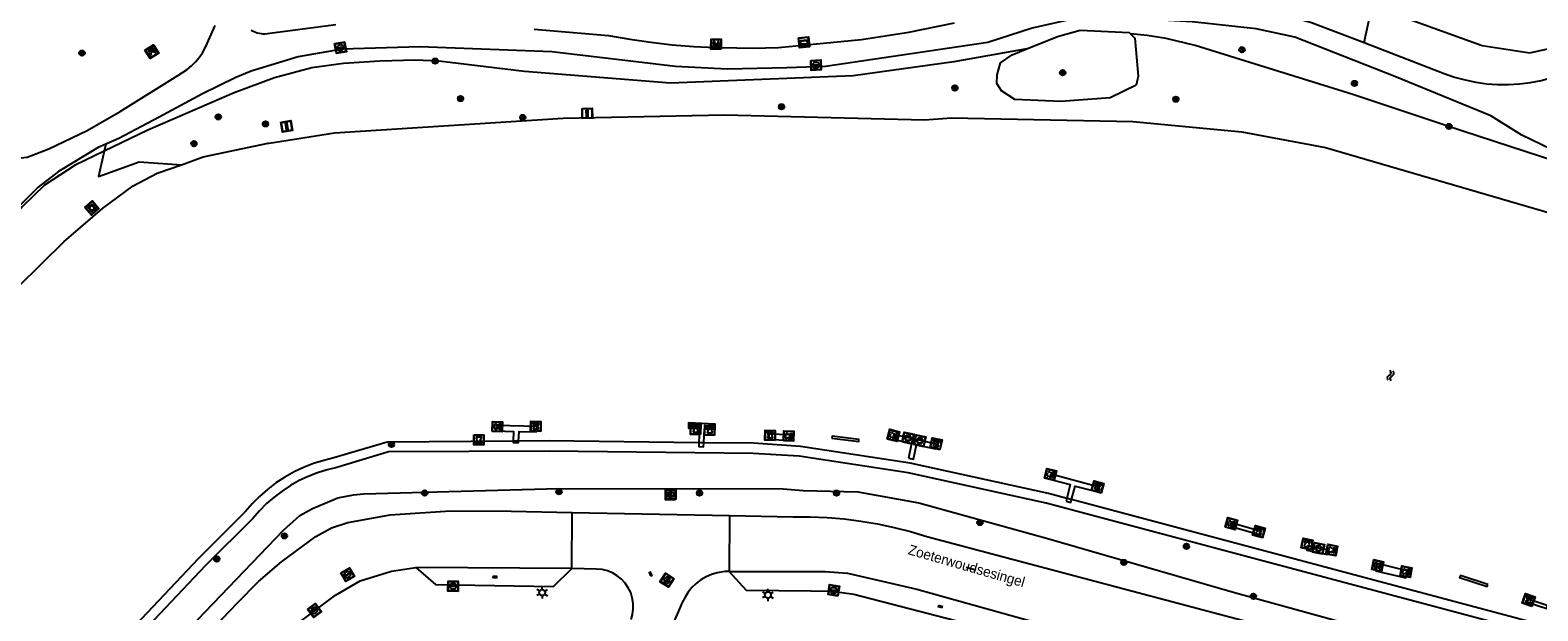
# Model space of a CAD drawing. Header units: metres. Extents: x 93870 to 95789, y 463036 to 464040.
# Tile 32 of 256: x 94261 to 94411, y 463146 to 463204. Entities that reach past the tile are written whole.
import ezdxf
from ezdxf.enums import TextEntityAlignment as Align

# ---------------------------------------------------------------- set-up
doc = ezdxf.new("R2010")
doc.units = ezdxf.units.M
doc.header["$LTSCALE"] = 25.4
for name, color, linetype in [('K_STEIGER_1', 1, 'Continuous'), ('Q_BANK_0', 7, 'Continuous'), ('Q_BOLDER_0', 7, 'Continuous'), ('Q_BOLDER_1', 7, 'Continuous'), ('Q_BOOM_0', 3, 'Continuous'), ('Q_DAMWAND_0', 6, 'Continuous'), ('Q_INFORMATIEBORD_0', 7, 'Continuous'), ('Q_INSPECTIE_OF_RIOOLPUT_0', 253, 'Continuous'), ('Q_KOLK_0', 254, 'Continuous'), ('Q_KUNSTOBJECT_0', 7, 'Continuous'), ('Q_LICHTMAST_0', 2, 'Continuous'), ('Q_MEERRING_1', 7, 'Continuous'), ('Q_PICKNICKTAFEL_0', 7, 'Continuous'), ('Q_STRAATNAAMBORD_0', 7, 'Continuous'), ('Q_VERKEERSBORDPAAL_0', 40, 'Continuous'), ('S_GBKN_SYMBOOL_OV_GROOT_0', 7, 'Continuous'), ('S_GBKN_SYMBOOL_WATER_0', 7, 'Continuous'), ('T_CULTUURGRENS_0', 76, 'Continuous'), ('T_WALBESCHERMING_0', 45, 'Continuous'), ('V_WEGGRENS_0', 7, 'Continuous'), ('Z_STRAATNAAM_0', 252, 'Continuous')]:
    doc.layers.add(name, color=color, linetype=linetype)
doc.layers.add('Q_PAAL_STEEN_0', color=7, linetype='Continuous', true_color=0xa97373)

# ---------------------------------------------------------------- blocks, each defined once
blk = doc.blocks.new('Q_STRAATNAAMBORD')
for points in [[(-0.5, 0.5), (0.5, 0.5), (0.5, -0.5), (-0.5, -0.5)], [(-0.37, 0.22), (0.36, 0.22), (0.36, -0.21), (-0.37, -0.21)]]:
    blk.add_lwpolyline(points, close=True)
for points in [[(-0.44, 0.46), (0.44, 0.46, -0.414214), (0.46, 0.44), (0.46, -0.44, -0.414214), (0.44, -0.46), (-0.44, -0.46, -0.414214), (-0.46, -0.44), (-0.46, 0.44), (-0.46, 0.44), (-0.46, 0.45), (-0.46, 0.45), (-0.46, 0.45), (-0.46, 0.45), (-0.46, 0.45), (-0.46, 0.45), (-0.46, 0.46), (-0.46, 0.46), (-0.46, 0.46), (-0.45, 0.46), (-0.45, 0.46), (-0.45, 0.46), (-0.45, 0.46), (-0.45, 0.46), (-0.45, 0.46), (-0.44, 0.46), (-0.44, 0.46)], [(-0.29, 0.16), (0.28, 0.16, -0.414214), (0.3, 0.14), (0.3, -0.13, -0.414214), (0.28, -0.16), (-0.29, -0.16, -0.414214), (-0.31, -0.13), (-0.31, 0.14), (-0.31, 0.14), (-0.31, 0.14), (-0.31, 0.14), (-0.31, 0.15), (-0.31, 0.15), (-0.31, 0.15), (-0.3, 0.15), (-0.3, 0.15), (-0.3, 0.15), (-0.3, 0.16), (-0.3, 0.16), (-0.3, 0.16), (-0.3, 0.16), (-0.29, 0.16), (-0.29, 0.16), (-0.29, 0.16), (-0.29, 0.16), (-0.29, 0.16)]]:
    blk.add_lwpolyline(points, format="xyb")
blk = doc.blocks.new('Q_INFORMATIEBORD')
for points in [[(-0.5, 0.5), (0.5, 0.5), (0.5, -0.5), (-0.5, -0.5)], [(-0.37, 0.22), (0.36, 0.22), (0.36, -0.21), (-0.37, -0.21)]]:
    blk.add_lwpolyline(points, close=True)
for points in [[(-0.44, 0.46), (0.44, 0.46, -0.414214), (0.46, 0.44), (0.46, -0.44, -0.414214), (0.44, -0.46), (-0.44, -0.46, -0.414214), (-0.46, -0.44), (-0.46, 0.44), (-0.46, 0.44), (-0.46, 0.45), (-0.46, 0.45), (-0.46, 0.45), (-0.46, 0.45), (-0.46, 0.45), (-0.46, 0.45), (-0.46, 0.46), (-0.46, 0.46), (-0.46, 0.46), (-0.45, 0.46), (-0.45, 0.46), (-0.45, 0.46), (-0.45, 0.46), (-0.45, 0.46), (-0.45, 0.46), (-0.44, 0.46), (-0.44, 0.46)], [(-0.29, 0.16), (0.28, 0.16, -0.414214), (0.3, 0.14), (0.3, -0.13, -0.414214), (0.28, -0.16), (-0.29, -0.16, -0.414214), (-0.31, -0.13), (-0.31, 0.14), (-0.31, 0.14), (-0.31, 0.14), (-0.31, 0.14), (-0.31, 0.15), (-0.31, 0.15), (-0.31, 0.15), (-0.3, 0.15), (-0.3, 0.15), (-0.3, 0.15), (-0.3, 0.16), (-0.3, 0.16), (-0.3, 0.16), (-0.3, 0.16), (-0.29, 0.16), (-0.29, 0.16), (-0.29, 0.16), (-0.29, 0.16), (-0.29, 0.16)]]:
    blk.add_lwpolyline(points, format="xyb")
blk = doc.blocks.new('Q_LICHTMAST')
for points in [[(-0.26, 0.15), (-0.52, 0.3)], [(0, 0.3), (0, 0.6)], [(0.26, 0.15), (0.52, 0.3)], [(-0.26, -0.15), (-0.52, -0.3)], [(0, -0.3), (0, -0.6)], [(0.26, -0.15), (0.52, -0.3)]]:
    blk.add_lwpolyline(points)
blk.add_circle((0, 0), 0.3)
blk = doc.blocks.new('Q_VERKEERSBORDPAAL')
for points in [[(-0.5, 0.5), (0.5, 0.5), (0.5, -0.5), (-0.5, -0.5)], [(-0.08, 0.33), (0.07, 0.33), (0.07, -0.33), (-0.08, -0.33)]]:
    blk.add_lwpolyline(points, close=True)
blk.add_lwpolyline([(-0.44, 0.46), (0.44, 0.46, -0.414214), (0.46, 0.44), (0.46, -0.44, -0.414214), (0.44, -0.46), (-0.44, -0.46, -0.414214), (-0.46, -0.44), (-0.46, 0.44), (-0.46, 0.44), (-0.46, 0.45), (-0.46, 0.45), (-0.46, 0.45), (-0.46, 0.45), (-0.46, 0.45), (-0.46, 0.45), (-0.46, 0.46), (-0.46, 0.46), (-0.46, 0.46), (-0.45, 0.46), (-0.45, 0.46), (-0.45, 0.46), (-0.45, 0.46), (-0.45, 0.46), (-0.45, 0.46), (-0.44, 0.46), (-0.44, 0.46)], format="xyb")
blk = doc.blocks.new('Q_PAAL_STEEN')
for points in [[(-0.5, 0.5), (0.5, 0.5), (0.5, -0.5), (-0.5, -0.5)], [(-0.08, 0.33), (0.07, 0.33), (0.07, -0.33), (-0.08, -0.33)]]:
    blk.add_lwpolyline(points, close=True)
blk.add_lwpolyline([(-0.44, 0.46), (0.44, 0.46, -0.414214), (0.46, 0.44), (0.46, -0.44, -0.414214), (0.44, -0.46), (-0.44, -0.46, -0.414214), (-0.46, -0.44), (-0.46, 0.44), (-0.46, 0.44), (-0.46, 0.45), (-0.46, 0.45), (-0.46, 0.45), (-0.46, 0.45), (-0.46, 0.45), (-0.46, 0.45), (-0.46, 0.46), (-0.46, 0.46), (-0.46, 0.46), (-0.45, 0.46), (-0.45, 0.46), (-0.45, 0.46), (-0.45, 0.46), (-0.45, 0.46), (-0.45, 0.46), (-0.44, 0.46), (-0.44, 0.46)], format="xyb")
blk = doc.blocks.new('Q_INSPECTIE_OF_RIOOLPUT')
blk.add_lwpolyline([(-0.5, 0.5), (0.5, 0.5), (0.5, -0.5), (-0.5, -0.5)], close=True)
for points in [[(-0.44, 0.46), (0.44, 0.46, -0.414214), (0.46, 0.44), (0.46, -0.44, -0.414214), (0.44, -0.46), (-0.44, -0.46, -0.414214), (-0.46, -0.44), (-0.46, 0.44), (-0.46, 0.44), (-0.46, 0.45), (-0.46, 0.45), (-0.46, 0.45), (-0.46, 0.45), (-0.46, 0.45), (-0.46, 0.45), (-0.46, 0.46), (-0.46, 0.46), (-0.46, 0.46), (-0.45, 0.46), (-0.45, 0.46), (-0.45, 0.46), (-0.45, 0.46), (-0.45, 0.46), (-0.45, 0.46), (-0.44, 0.46), (-0.44, 0.46)], [(-0.34, 0.1, 0.380426), (-0.28, -0.18)], [(-0.01, 0.27, 0.240218), (-0.34, 0.1)], [(-0.19, 0.04, 0.853344), (-0.19, -0.03)], [(0.33, 0.11, 0.240191), (-0.01, 0.27)], [(0.18, -0.03, 0.849746), (0.18, 0.04)], [(0.27, -0.18, 0.380426), (0.33, 0.11)], [(-0.28, -0.18, 0.148452), (0.01, -0.26)], [(0.01, -0.26, 0.131742), (0.27, -0.18)]]:
    blk.add_lwpolyline(points, format="xyb")
for points in [[(-0.19, 0.04), (0.18, 0.04)], [(0.18, -0.03), (-0.19, -0.03)]]:
    blk.add_lwpolyline(points)
blk = doc.blocks.new('Q_KOLK')
blk.add_lwpolyline([(-0.5, 0.5), (0.5, 0.5), (0.5, -0.5), (-0.5, -0.5)], close=True)
for points in [[(-0.44, 0.46), (0.44, 0.46, -0.414214), (0.46, 0.44), (0.46, -0.44, -0.414214), (0.44, -0.46), (-0.44, -0.46, -0.414214), (-0.46, -0.44), (-0.46, 0.44, -0.414214), (-0.44, 0.46)], [(-0.34, 0.1, 0.380426), (-0.28, -0.18)], [(-0.01, 0.27, 0.240218), (-0.34, 0.1)], [(-0.19, 0.04, 0.853344), (-0.19, -0.03)], [(0.33, 0.11, 0.240191), (-0.01, 0.27)], [(0.18, -0.03, 0.849746), (0.18, 0.04)], [(0.27, -0.18, 0.380426), (0.33, 0.11)], [(-0.28, -0.18, 0.148452), (0.01, -0.26)], [(0.01, -0.26, 0.131742), (0.27, -0.18)]]:
    blk.add_lwpolyline(points, format="xyb")
for points in [[(-0.19, 0.04), (0.18, 0.04)], [(0.18, -0.03), (-0.19, -0.03)]]:
    blk.add_lwpolyline(points)
blk = doc.blocks.new('Q_BOLDER')
for points in [[(-0.5, 0.5), (0.5, 0.5), (0.5, -0.5), (-0.5, -0.5)], [(-0.27, -0.2), (0.27, -0.2), (0.27, -0.3), (-0.27, -0.3)]]:
    blk.add_lwpolyline(points, close=True)
for points in [[(-0.44, 0.46), (0.44, 0.46, -0.414214), (0.46, 0.44), (0.46, -0.44, -0.414214), (0.44, -0.46), (-0.44, -0.46, -0.414214), (-0.46, -0.44), (-0.46, 0.44), (-0.46, 0.44), (-0.46, 0.45), (-0.46, 0.45), (-0.46, 0.45), (-0.46, 0.45), (-0.46, 0.45), (-0.46, 0.45), (-0.46, 0.46), (-0.46, 0.46), (-0.46, 0.46), (-0.45, 0.46), (-0.45, 0.46), (-0.45, 0.46), (-0.45, 0.46), (-0.45, 0.46), (-0.45, 0.46), (-0.44, 0.46), (-0.44, 0.46)], [(-0.23, 0.27, 0.439965), (-0.26, 0.19)], [(-0.15, 0.29, 0.109301), (-0.23, 0.27)], [(0.22, 0.27, 0.148019), (0.13, 0.29)], [(0.25, 0.19, 0.326045), (0.22, 0.27)], [(-0.27, -0.16, 0.309814), (-0.17, -0.02)], [(0.16, -0.02, 0.22667), (0.27, -0.16)]]:
    blk.add_lwpolyline(points, format="xyb")
for points in [[(-0.17, 0.03), (-0.26, 0.19)], [(-0.17, -0.02), (-0.17, 0.03)], [(-0.15, 0.29), (0.13, 0.29)], [(0.16, 0.03), (0.25, 0.19)], [(0.16, -0.02), (0.16, 0.03)], [(-0.27, -0.16), (0.27, -0.16)]]:
    blk.add_lwpolyline(points)
blk = doc.blocks.new('Q_KUNSTOBJECT')
for points in [[(-0.5, 0.5), (0.5, 0.5), (0.5, -0.5), (-0.5, -0.5)], [(-0.18, 0.18), (0.18, 0.18), (0.18, -0.18), (-0.18, -0.18)]]:
    blk.add_lwpolyline(points, close=True)
for points in [[(-0.44, 0.46), (0.44, 0.46, -0.414214), (0.46, 0.44), (0.46, -0.44, -0.414214), (0.44, -0.46), (-0.44, -0.46, -0.414214), (-0.46, -0.44), (-0.46, 0.44), (-0.46, 0.44), (-0.46, 0.45), (-0.46, 0.45), (-0.46, 0.45), (-0.46, 0.45), (-0.46, 0.45), (-0.46, 0.45), (-0.46, 0.46), (-0.46, 0.46), (-0.46, 0.46), (-0.45, 0.46), (-0.45, 0.46), (-0.45, 0.46), (-0.45, 0.46), (-0.45, 0.46), (-0.45, 0.46), (-0.44, 0.46), (-0.44, 0.46)], [(-0.24, 0.27), (0.24, 0.27, -0.414214), (0.26, 0.25), (0.26, -0.24, -0.414214), (0.24, -0.26), (-0.24, -0.26, -0.414214), (-0.27, -0.24), (-0.27, 0.25, -0.414214), (-0.24, 0.27)]]:
    blk.add_lwpolyline(points, format="xyb")
blk = doc.blocks.new('Q_PICKNICKTAFEL')
blk.add_lwpolyline([(-0.5, 0.5), (0.5, 0.5), (0.5, -0.5), (-0.5, -0.5)], close=True)
blk.add_lwpolyline([(-0.44, 0.46), (0.44, 0.46, -0.414214), (0.46, 0.44), (0.46, -0.44, -0.414214), (0.44, -0.46), (-0.44, -0.46, -0.414214), (-0.46, -0.44), (-0.46, 0.44), (-0.46, 0.44), (-0.46, 0.45), (-0.46, 0.45), (-0.46, 0.45), (-0.46, 0.45), (-0.46, 0.45), (-0.46, 0.45), (-0.46, 0.46), (-0.46, 0.46), (-0.46, 0.46), (-0.45, 0.46), (-0.45, 0.46), (-0.45, 0.46), (-0.45, 0.46), (-0.45, 0.46), (-0.45, 0.46), (-0.44, 0.46), (-0.44, 0.46)], format="xyb")
for points in [[(-0.25, -0.06), (-0.41, -0.06), (-0.41, 0.02)], [(-0.41, 0.02), (-0.21, 0.02)], [(-0.14, 0.21), (-0.27, 0.21), (-0.27, 0.28)], [(-0.27, 0.28), (0.26, 0.28), (0.26, 0.21), (0.13, 0.21)], [(-0.21, 0.02), (-0.14, 0.21)], [(-0.12, 0.02), (-0.03, 0.21)], [(-0.12, 0.02), (0.11, 0.02)], [(0.03, 0.21), (-0.03, 0.21)], [(0.11, 0.02), (0.03, 0.21)], [(0.21, 0.02), (0.13, 0.21)], [(0.21, 0.02), (0.4, 0.02), (0.4, -0.06), (0.24, -0.06)], [(-0.34, -0.28), (-0.25, -0.06)], [(-0.34, -0.28), (-0.24, -0.28)], [(-0.24, -0.28), (-0.15, -0.06)], [(0.14, -0.06), (-0.15, -0.06)], [(0.23, -0.28), (0.14, -0.06)], [(0.23, -0.28), (0.33, -0.28)], [(0.33, -0.28), (0.24, -0.06)]]:
    blk.add_lwpolyline(points)
blk = doc.blocks.new('Q_BANK')
blk.add_lwpolyline([(-0.5, 0.5), (0.5, 0.5), (0.5, -0.5), (-0.5, -0.5)], close=True)
blk.add_lwpolyline([(-0.44, 0.46), (0.44, 0.46, -0.414214), (0.46, 0.44), (0.46, -0.44, -0.414214), (0.44, -0.46), (-0.44, -0.46, -0.414214), (-0.46, -0.44), (-0.46, 0.44), (-0.46, 0.44), (-0.46, 0.45), (-0.46, 0.45), (-0.46, 0.45), (-0.46, 0.45), (-0.46, 0.45), (-0.46, 0.45), (-0.46, 0.46), (-0.46, 0.46), (-0.46, 0.46), (-0.45, 0.46), (-0.45, 0.46), (-0.45, 0.46), (-0.45, 0.46), (-0.45, 0.46), (-0.45, 0.46), (-0.44, 0.46), (-0.44, 0.46)], format="xyb")
for points in [[(-0.27, 0.02), (-0.37, -0.08)], [(-0.18, 0.13), (-0.27, 0.13), (-0.27, 0.28)], [(-0.27, 0.28), (0.26, 0.28), (0.26, 0.13), (0.17, 0.13)], [(-0.18, 0.02), (-0.27, 0.02)], [(-0.27, 0.02), (-0.18, 0.02)], [(-0.18, 0.02), (-0.18, 0.13)], [(-0.18, 0.13), (-0.14, 0.13)], [(-0.14, 0.13), (-0.14, 0.02)], [(0.13, 0.13), (-0.14, 0.13)], [(0.13, 0.02), (-0.14, 0.02)], [(-0.14, 0.02), (0.13, 0.02)], [(0.13, 0.02), (-0.14, 0.02)], [(-0.14, 0.02), (0.13, 0.02)], [(-0.14, 0.02), (0.13, 0.02)], [(0.13, 0.02), (0.13, 0.13)], [(0.13, 0.13), (0.17, 0.13)], [(0.17, 0.13), (0.17, 0.02)], [(0.17, 0.02), (0.26, 0.02)], [(0.17, 0.02), (0.26, 0.02)], [(0.26, 0.02), (0.36, -0.08)], [(-0.24, -0.08), (-0.37, -0.08)], [(-0.19, -0.08), (-0.19, -0.27), (-0.24, -0.27), (-0.24, -0.08)], [(-0.24, -0.08), (-0.19, -0.08)], [(0.18, -0.08), (-0.19, -0.08)], [(0.23, -0.08), (0.23, -0.27), (0.18, -0.27), (0.18, -0.08)], [(0.18, -0.08), (0.23, -0.08)], [(0.36, -0.08), (0.23, -0.08)]]:
    blk.add_lwpolyline(points)
blk = doc.blocks.new('Q_MEERRING')
blk.add_lwpolyline([(-0.5, 0.5), (0.5, 0.5), (0.5, -0.5), (-0.5, -0.5)], close=True)
blk.add_lwpolyline([(-0.44, 0.46), (0.44, 0.46, -0.414214), (0.46, 0.44), (0.46, -0.44, -0.414214), (0.44, -0.46), (-0.44, -0.46, -0.414214), (-0.46, -0.44), (-0.46, 0.44), (-0.46, 0.44), (-0.46, 0.45), (-0.46, 0.45), (-0.46, 0.45), (-0.46, 0.45), (-0.46, 0.45), (-0.46, 0.45), (-0.46, 0.46), (-0.46, 0.46), (-0.46, 0.46), (-0.45, 0.46), (-0.45, 0.46), (-0.45, 0.46), (-0.45, 0.46), (-0.45, 0.46), (-0.45, 0.46), (-0.44, 0.46), (-0.44, 0.46)], format="xyb")
for radius in [0.3, 0.3, 0.25, 0.25]:
    blk.add_circle((0, 0), radius)
blk = doc.blocks.new('Q_BOOM')
for radius in [0.27, 0.18, 0.09]:
    blk.add_circle((0, 0), radius)
blk = doc.blocks.new('S_GBKN_SYMBOOL_WATER')
for points in [[(-0.5, 0.15), (-0.44, 0.21), (-0.31, 0.27), (-0.19, 0.27), (-0.06, 0.21), (0, 0.15), (0.06, 0.09), (0.19, 0.02), (0.31, 0.02), (0.44, 0.09), (0.5, 0.15)], [(-0.5, -0.15), (-0.44, -0.09), (-0.31, -0.02), (-0.19, -0.02), (-0.06, -0.09), (0, -0.15), (0.06, -0.21), (0.19, -0.27), (0.31, -0.27), (0.44, -0.21), (0.5, -0.15)]]:
    blk.add_lwpolyline(points)
blk = doc.blocks.new('S_GBKN_SYMBOOL_OV_GROOT')
for points in [[(-0.21875, 0.0625), (0.21875, 0.0625)], [(-0.21875, 0), (0.21875, 0)], [(-0.1875, 0.0625), (-0.1875, 0)], [(-0.125, 0.09375), (-0.125, 0.0625)], [(-0.125, 0), (-0.125, -0.0625)], [(-0.0625, 0.0625), (-0.0625, 0)], [(0, 0.09375), (0, 0.0625)], [(0, 0), (0, -0.0625)], [(0.0625, 0.0625), (0.0625, 0)], [(0.125, 0.09375), (0.125, 0.0625)], [(0.125, 0), (0.125, -0.0625)], [(0.1875, 0.0625), (0.1875, 0)], [(-0.21875, -0.0625), (0.21875, -0.0625)], [(-0.1875, -0.0625), (-0.1875, -0.09375)], [(-0.0625, -0.0625), (-0.0625, -0.09375)], [(0.0625, -0.0625), (0.0625, -0.09375)], [(0.1875, -0.0625), (0.1875, -0.09375)]]:
    blk.add_lwpolyline(points)

msp = doc.modelspace()

# ---------------------------------------------------------------- linework, layer by layer
at = {"layer": 'K_STEIGER_1'}
for p, q in [((94327.59, 463164.21), (94327.53, 463162.78)), ((94364.07, 463157.26), (94364, 463156.98))]:
    msp.add_line(p, q, dxfattribs=at)
for points in [[(94311.44, 463164.39), (94307.43, 463164.5), (94307.41, 463163.97), (94309.13, 463163.9), (94309.11, 463162.93)], [(94309.64, 463162.93), (94309.69, 463163.89), (94311.39, 463163.87), (94311.44, 463164.39)], [(94328.02, 463162.78), (94328.08, 463164.17), (94329.14, 463164.15), (94329.17, 463164.63), (94326.51, 463164.74), (94326.49, 463164.22), (94327.59, 463164.21)], [(94309.11, 463162.93), (94309.11, 463162.79), (94309.64, 463162.8), (94309.64, 463162.93)], [(94327.53, 463162.78), (94327.52, 463162.41), (94328.01, 463162.37), (94328.02, 463162.78)], [(94334.48, 463163.11), (94336.53, 463163.04), (94336.56, 463163.57), (94334.49, 463163.62), (94334.48, 463163.11)], [(94340.75, 463163.23), (94343.4, 463162.9), (94343.41, 463163.11), (94340.77, 463163.42), (94340.75, 463163.23)], [(94348.36, 463161.25), (94348.84, 463161.15), (94349.15, 463162.57), (94351.02, 463162.16), (94351.11, 463162.65), (94346.89, 463163.59), (94346.78, 463163.13), (94348.66, 463162.69), (94348.36, 463161.25)], [(94364.53, 463157.14), (94364.88, 463158.46), (94367.01, 463157.93), (94367.14, 463158.39), (94362.47, 463159.65), (94362.35, 463159.18), (94364.4, 463158.63), (94364.07, 463157.26)], [(94364, 463156.98), (94364.46, 463156.86), (94364.53, 463157.14)], [(94380.27, 463154.51), (94383.18, 463153.69), (94383.24, 463154.01), (94380.35, 463154.85), (94380.27, 463154.51)], [(94387.97, 463152.54), (94387.9, 463152.11), (94389.99, 463151.68), (94390.07, 463152.11), (94387.97, 463152.54)], [(94394.71, 463150.08), (94397.72, 463149.39), (94397.85, 463150.07), (94394.86, 463150.79), (94394.71, 463150.08)], [(94405.85, 463148.73), (94403.13, 463149.61), (94403.06, 463149.41), (94405.79, 463148.52), (94405.85, 463148.73)], [(94409.76, 463146.97), (94411.7, 463146.35), (94411.76, 463146.63), (94409.86, 463147.28), (94409.76, 463146.97)]]:
    msp.add_lwpolyline(points, dxfattribs=at)
at = {"layer": 'Q_DAMWAND_0'}
for p, q in [((94309.64, 463162.93), (94309.11, 463162.93)), ((94312.68, 463162.95), (94309.64, 463162.93)), ((94327.53, 463162.78), (94312.68, 463162.95)), ((94328.02, 463162.78), (94327.53, 463162.78)), ((94364.53, 463157.14), (94364.07, 463157.26))]:
    msp.add_line(p, q, dxfattribs=at)
for points in [[(94309.11, 463162.93), (94296.58, 463162.85), (94291.31, 463161.28), (94290.29, 463161.03), (94289.28, 463160.72), (94288.3, 463160.33), (94287.35, 463159.88), (94286.43, 463159.36), (94285.55, 463158.79), (94284.71, 463158.15), (94283.92, 463157.46), (94283.18, 463156.71), (94282.49, 463155.91), (94277.85, 463151.31), (94256.21, 463128.46)], [(94364.07, 463157.26), (94362.24, 463157.75), (94348.5, 463160.76), (94337.61, 463162.42), (94332.95, 463162.72), (94328.02, 463162.78)], [(94423.37, 463141.79), (94408.94, 463145.31), (94364.53, 463157.14)]]:
    msp.add_lwpolyline(points, dxfattribs=at)
at = {"layer": 'T_CULTUURGRENS_0'}
for p, q in [((94370.37, 463203.34), (94370.8, 463202.89)), ((94268.67, 463192.38), (94268.51, 463191.69))]:
    msp.add_line(p, q, dxfattribs=at)
for points in [[(94393.58, 463202.46), (94394.36, 463206.1), (94405.31, 463202.16), (94410.02, 463201.44), (94420.89, 463203.84), (94432.15, 463208.19), (94437.54, 463213.52), (94438.78, 463217.63), (94438.62, 463221.31), (94439.66, 463228.69)], [(94464.43, 463209.89), (94463.46, 463201.65), (94461.94, 463192.98), (94461.09, 463188.98), (94460.21, 463187.18), (94458.46, 463185.06), (94457.68, 463184.24), (94456.83, 463183.6), (94455.94, 463183.12), (94454.58, 463182.61), (94453.09, 463182.33), (94450.82, 463182.1), (94439.18, 463182.78), (94431.65, 463184.3), (94428.9, 463185.05), (94412.72, 463190.64), (94403.39, 463193.67), (94392.45, 463197.32), (94376.79, 463202.16), (94373.93, 463202.85), (94372.04, 463203.17), (94370.37, 463203.34)], [(94370.8, 463202.89), (94371.13, 463199.14), (94370.94, 463198.24), (94368.38, 463196.99), (94363.46, 463196.62), (94358.89, 463196.82), (94357.59, 463197.68), (94357.12, 463198.4), (94357.16, 463199.26), (94357.47, 463200.44), (94358.65, 463201.23), (94360.1, 463201.83)], [(94360.1, 463201.83), (94363.13, 463203.07), (94365.4, 463203.68), (94370.25, 463203.47), (94370.37, 463203.34)], [(94360.1, 463201.83), (94352.84, 463200.54), (94342.84, 463199.15), (94324.72, 463198.44), (94310.24, 463199.6), (94301.73, 463200.63), (94299.39, 463200.73), (94295.86, 463200.63), (94292.27, 463200.38), (94289.1, 463199.96), (94285.4, 463198.96), (94281.4, 463197.49), (94272.85, 463193.76), (94268.51, 463191.69)], [(94268.51, 463191.69), (94265.61, 463190.31), (94262.59, 463188.32), (94260.35, 463186.17), (94256.59, 463181.59)], [(94268.51, 463191.69), (94267.94, 463189.18), (94271.98, 463190.64), (94276.16, 463190.35)], [(94441.67, 463136.31), (94408.7, 463144.34), (94362, 463156.78), (94348.32, 463159.78), (94337.5, 463161.43), (94332.91, 463161.72), (94312.68, 463161.95), (94296.73, 463161.86), (94291.6, 463160.32), (94290.63, 463160.09), (94289.68, 463159.8), (94288.76, 463159.44), (94287.86, 463159.02), (94286.99, 463158.53), (94286.16, 463157.99), (94285.37, 463157.39), (94284.62, 463156.74), (94283.91, 463156.04), (94283.26, 463155.28), (94278.57, 463150.61), (94256.93, 463127.77)], [(94246.95, 463111.93), (94263.19, 463129.16), (94276.22, 463143.6), (94286.31, 463154.11), (94287.93, 463155.57), (94289.19, 463156.27), (94291.71, 463157.33), (94293.25, 463157.62), (94294.24, 463157.72), (94313.62, 463158.24), (94335.9, 463158.19), (94337.89, 463158.03), (94343.33, 463157.9), (94349.36, 463156.82), (94362.03, 463153.33), (94380.7, 463147.94), (94404.95, 463141.26), (94423.69, 463137.19)]]:
    msp.add_lwpolyline(points, dxfattribs=at)
at = {"layer": 'T_WALBESCHERMING_0'}
msp.add_line((94284.79, 463192.47), (94284.89, 463192.49), dxfattribs=at)
for points in [[(94352.6, 463194.99), (94370.6, 463194.62), (94381.42, 463193.61), (94389.73, 463192.06), (94431.28, 463179.95), (94442.2, 463177.54), (94447.07, 463176.8), (94452.09, 463176.73), (94453.93, 463176.92), (94455.93, 463177.49), (94457.53, 463178.21), (94458.15, 463178.53), (94458.74, 463178.9), (94459.3, 463179.33), (94459.81, 463179.8), (94460.28, 463180.32), (94460.7, 463180.88), (94462.98, 463184.64), (94464.35, 463187.41), (94466.77, 463196.28), (94469.97, 463217.34)], [(94284.89, 463192.49), (94291.36, 463193.5), (94314.05, 463194.95), (94330.07, 463195.3), (94349.95, 463194.81), (94352.6, 463194.99)], [(94276.16, 463190.35), (94278.32, 463191.12), (94284.79, 463192.47)], [(94234.38, 463156.06), (94235.85, 463156.86), (94237.28, 463157.71), (94238.67, 463158.61), (94240.03, 463159.57), (94241.35, 463160.58), (94242.62, 463161.65), (94243.86, 463162.76), (94250.79, 463169.26), (94264.52, 463182.73), (94265.21, 463183.32), (94268.32, 463186.01), (94271.38, 463188.24), (94273.75, 463189.5), (94276.16, 463190.35)]]:
    msp.add_lwpolyline(points, dxfattribs=at)
at = {"layer": 'V_WEGGRENS_0'}
for p, q in [((94314.92, 463150.29), (94314.96, 463155.87)), ((94314.96, 463155.87), (94330.57, 463155.57)), ((94330.57, 463155.57), (94330.56, 463150)), ((94314.92, 463150.29), (94299.44, 463150.4))]:
    msp.add_line(p, q, dxfattribs=at)
for points in [[(94368.73, 463210.42), (94368.45, 463210.19), (94368.21, 463209.9), (94368.03, 463209.58), (94367.92, 463209.23), (94367.88, 463208.86), (94367.91, 463208.49), (94368, 463208.14), (94368.17, 463207.81), (94368.39, 463207.52), (94368.67, 463207.27), (94368.99, 463207.09), (94369.34, 463206.97), (94369.7, 463206.91), (94370.07, 463206.93), (94370.43, 463207.02), (94376.67, 463206.75), (94379.7, 463206.46), (94383.65, 463205.77), (94388.35, 463204.45), (94393.58, 463202.46)], [(94245.01, 463195.56), (94251.05, 463193.07), (94255.05, 463191.66), (94257.71, 463190.94), (94259.13, 463190.92), (94260.84, 463191.11), (94262.99, 463191.91), (94266.82, 463193.73), (94270.09, 463195.62), (94275.8, 463199.2), (94276.74, 463199.79), (94277.18, 463200.15), (94277.57, 463200.55), (94277.93, 463200.99), (94278.25, 463201.45), (94278.53, 463201.95), (94278.72, 463202.37), (94279.52, 463204.16)], [(94376.52, 463204.53), (94367.55, 463205.01), (94365.04, 463204.87), (94360.61, 463203.88), (94356.21, 463202.46), (94340.12, 463200.1), (94336.26, 463199.94), (94330.36, 463199.81), (94325.23, 463200.08), (94312.95, 463201.55), (94299.83, 463202.03), (94292.12, 463201.82), (94287.75, 463201.03), (94283.08, 463199.63), (94281.56, 463198.99), (94278.25, 463197.38), (94273.97, 463195.05), (94269.95, 463192.94), (94268.67, 463192.38)], [(94283.09, 463203.69), (94283.52, 463203.5), (94283.7, 463203.44), (94283.88, 463203.39), (94284.07, 463203.35), (94284.25, 463203.33), (94284.44, 463203.31), (94285.71, 463203.48), (94291.5, 463204.24)], [(94311.19, 463203.78), (94318.56, 463203.16), (94320.67, 463202.79), (94322.78, 463202.49), (94324.9, 463202.25), (94327.03, 463202.08), (94329.17, 463201.97), (94331.3, 463201.93), (94332.85, 463201.92), (94335.43, 463201.97), (94343.69, 463202.75), (94348.39, 463203.49), (94352.92, 463204.43)], [(94413.07, 463191.42), (94409.23, 463193.28), (94406.17, 463195.18), (94396.64, 463199.1), (94386.71, 463203), (94382.87, 463203.82), (94376.52, 463204.53)], [(94393.58, 463202.46), (94401.53, 463199.38), (94402.56, 463199.03), (94403.61, 463198.75), (94404.67, 463198.53), (94405.75, 463198.38), (94406.83, 463198.31), (94407.91, 463198.3), (94409, 463198.37), (94410.08, 463198.5), (94411.14, 463198.7), (94412.2, 463198.98), (94413.4, 463199.38)], [(94268.67, 463192.38), (94267.91, 463192.05), (94263.96, 463189.69), (94261.96, 463188.13), (94261.36, 463187.53), (94258.74, 463184.92), (94250.03, 463174.26), (94245.39, 463169.24), (94242.38, 463166.62), (94237.72, 463163.13), (94234.94, 463161.74), (94232.8, 463161.02), (94231.87, 463160.87)], [(94256.47, 463120.57), (94281.73, 463146.89), (94283.83, 463149.02), (94286.1, 463150.98), (94289.5, 463153.47), (94291.06, 463154.33), (94292.7, 463154.86), (94296.89, 463155.62), (94302.89, 463156.03), (94308.89, 463155.99), (94314.96, 463155.87)], [(94330.57, 463155.57), (94336.89, 463155.44), (94338.58, 463155.44), (94340.26, 463155.36), (94341.95, 463155.22), (94343.62, 463155.01), (94345.28, 463154.73), (94346.93, 463154.38), (94348.56, 463153.96), (94350.18, 463153.48), (94399.66, 463140.36)], [(94285.92, 463143.51), (94291.47, 463147.66), (94293.91, 463149.07), (94297.02, 463150.03), (94299.44, 463150.4)], [(94299.44, 463150.4), (94301.38, 463148.71), (94313.09, 463148.51), (94314.92, 463150.29)], [(94320.81, 463145.24), (94320.96, 463145.76), (94321.03, 463146.3), (94321.02, 463146.85), (94320.93, 463147.39), (94320.77, 463147.91), (94320.53, 463148.39), (94320.22, 463148.84), (94319.85, 463149.25), (94319.43, 463149.59), (94318.96, 463149.86), (94318.45, 463150.07), (94317.93, 463150.2), (94317.38, 463150.25), (94314.92, 463150.29)], [(94330.56, 463150), (94330.12, 463150.01), (94329.34, 463149.88), (94328.78, 463149.7), (94328.25, 463149.47), (94327.74, 463149.17), (94327.28, 463148.82), (94326.85, 463148.41), (94326.48, 463147.96), (94326.16, 463147.47), (94325.89, 463146.95), (94324.76, 463144.31)], [(94330.56, 463150), (94340.06, 463150.02), (94342.3, 463149.84), (94349.17, 463148.25), (94363.4, 463144.28)], [(94363.4, 463144.28), (94361.19, 463143.01), (94342.92, 463147.73), (94340.78, 463148.03), (94338.64, 463148.06), (94332.28, 463148.14), (94330.56, 463150)]]:
    msp.add_lwpolyline(points, dxfattribs=at)
at = {"layer": 'Z_STRAATNAAM_0'}
msp.add_line((94354.08, 463150.45), (94355.04, 463150.17), dxfattribs=at)

# ---------------------------------------------------------------- block references
at = {"layer": 'Q_BANK_0', "rotation": 178.8467295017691}
msp.add_blockref('Q_BANK', (94329.25, 463202.3), dxfattribs=at)
at = {"layer": 'Q_BOLDER_0'}
for p, rotation in [((94311.35, 463164.4), 178.4568600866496), ((94327.21, 463164.09), 179.3228995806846), ((94328.61, 463164.01), 178.9653027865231), ((94346.85, 463163.5), 75.78880813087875), ((94305.7, 463163.06), 0.3380977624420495), ((94351.09, 463162.68), 167.4237382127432), ((94362.44, 463159.63), 75.61860540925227)]:
    msp.add_blockref('Q_BOLDER', p, dxfattribs=dict(at, rotation=rotation))
at = {"layer": 'Q_BOLDER_1'}
for p, rotation in [((94307.53, 463164.38), 88.16284071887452), ((94334.61, 463163.51), 178.7817137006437), ((94336.45, 463163.44), 87.29937066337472), ((94367.12, 463158.38), 164.9143426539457), ((94380.4, 463154.75), 75.52970590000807), ((94383.13, 463153.95), 163.9105925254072), ((94387.91, 463152.74), 168.4219637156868), ((94390.37, 463152.13), 79.95392967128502), ((94394.92, 463150.59), 77.86650713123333), ((94397.73, 463149.98), 79.51756160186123), ((94409.91, 463147.18), 161.348773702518)]:
    msp.add_blockref('Q_BOLDER', p, dxfattribs=dict(at, rotation=rotation))
at = {"layer": 'Q_BOOM_0'}
for p, rotation in [((94266.3, 463201.42), 2.986102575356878), ((94381.45, 463201.75), 162.8196641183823), ((94301.36, 463200.62), 177.5008717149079), ((94363.65, 463199.47), 4.3407452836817), ((94352.95, 463197.96), 7.938242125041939), ((94392.62, 463198.41), 162.8196641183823), ((94303.88, 463196.91), 3.656503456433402), ((94374.89, 463196.84), 174.6671411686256), ((94279.83, 463195.09), 23.55413986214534), ((94310.05, 463195.03), 3.656503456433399), ((94335.74, 463196.09), 178.5880659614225), ((94284.51, 463194.4), 16.32685349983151), ((94402, 463194.14), 161.5666225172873), ((94277.41, 463192.44), 19.52752195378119), ((94297.02, 463162.61), 0.3380977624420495), ((94300.32, 463157.79), 1.525634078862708), ((94313.65, 463157.91), 179.8765677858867), ((94327.6, 463157.78), 179.8765677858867), ((94341.2, 463157.78), 178.6614093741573), ((94355.44, 463154.86), 164.5774039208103), ((94286.39, 463153.54), 46.18740814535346), ((94375.94, 463152.5), 165.0835512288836), ((94279.68, 463151.25), 44.84094742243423), ((94369.73, 463150.91), 163.9132163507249), ((94382.58, 463147.55), 164.5852589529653)]:
    msp.add_blockref('Q_BOOM', p, dxfattribs=dict(at, rotation=rotation))
at = {"layer": 'Q_INFORMATIEBORD_0', "rotation": 5.385032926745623}
msp.add_blockref('Q_INFORMATIEBORD', (94337.97, 463202.48), dxfattribs=at)
at = {"layer": 'Q_INSPECTIE_OF_RIOOLPUT_0'}
for p, rotation in [((94292.66, 463149.7), 30.00194693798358), ((94324.37, 463149.14), 56.55397359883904)]:
    msp.add_blockref('Q_INSPECTIE_OF_RIOOLPUT', p, dxfattribs=dict(at, rotation=rotation))
at = {"layer": 'Q_KOLK_0'}
for p, rotation in [((94291.96, 463201.95), 10.28405322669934), ((94339.16, 463200.22), 2.461224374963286), ((94303.14, 463148.55), 178.9719881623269), ((94340.92, 463148.14), 172.150298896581), ((94289.37, 463146.15), 36.80374581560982)]:
    msp.add_blockref('Q_KOLK', p, dxfattribs=dict(at, rotation=rotation))
at = {"layer": 'Q_KUNSTOBJECT_0', "rotation": 40.79161024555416}
msp.add_blockref('Q_KUNSTOBJECT', (94267.28, 463186.05), dxfattribs=at)
at = {"layer": 'Q_LICHTMAST_0'}
for p, rotation in [((94311.98, 463147.92), 178.9719881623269), ((94334.39, 463147.68), 179.3420783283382)]:
    msp.add_blockref('Q_LICHTMAST', p, dxfattribs=dict(at, rotation=rotation))
at = {"layer": 'Q_MEERRING_1'}
for p, rotation in [((94348.3, 463163.24), 167.4237382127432), ((94349.47, 463162.98), 167.4237382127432), ((94389.05, 463152.31), 168.4219637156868)]:
    msp.add_blockref('Q_MEERRING', p, dxfattribs=dict(at, rotation=rotation))
at = {"layer": 'Q_PAAL_STEEN_0'}
for p, rotation in [((94316.45, 463195.44), 1.251581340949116), ((94286.62, 463194.16), 8.840661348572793)]:
    msp.add_blockref('Q_PAAL_STEEN', p, dxfattribs=dict(at, rotation=rotation))
at = {"layer": 'Q_PICKNICKTAFEL_0', "rotation": 32.07207953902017}
msp.add_blockref('Q_PICKNICKTAFEL', (94273.24, 463201.56), dxfattribs=at)
at = {"layer": 'Q_STRAATNAAMBORD_0', "rotation": 179.8765677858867}
msp.add_blockref('Q_STRAATNAAMBORD', (94324.75, 463157.68), dxfattribs=at)
at = {"layer": 'Q_VERKEERSBORDPAAL_0', "rotation": 179.8765677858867}
msp.add_blockref('Q_VERKEERSBORDPAAL', (94324.72, 463157.63), dxfattribs=at)
at = {"layer": 'S_GBKN_SYMBOOL_OV_GROOT_0'}
for p, rotation in [((94307.3, 463149.45), 178.9719881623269), ((94322.75, 463149.77), 116.0471905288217), ((94351.52, 463146.51), 165.4982109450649)]:
    msp.add_blockref('S_GBKN_SYMBOOL_OV_GROOT', p, dxfattribs=dict(at, rotation=rotation))
at = {"layer": 'S_GBKN_SYMBOOL_WATER_0', "rotation": 79.95392967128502}
msp.add_blockref('S_GBKN_SYMBOOL_WATER', (94396.21, 463169.44), dxfattribs=at)

# ---------------------------------------------------------------- texts
at = {"layer": 'Z_STRAATNAAM_0', "linetype": 'Continuous'}
msp.add_text('Zoeterwoudsesingel', height=1, rotation=343.9759, dxfattribs=at).set_placement((94354.08, 463150.45), align=Align.MIDDLE)

doc.saveas('drawing.dxf')
